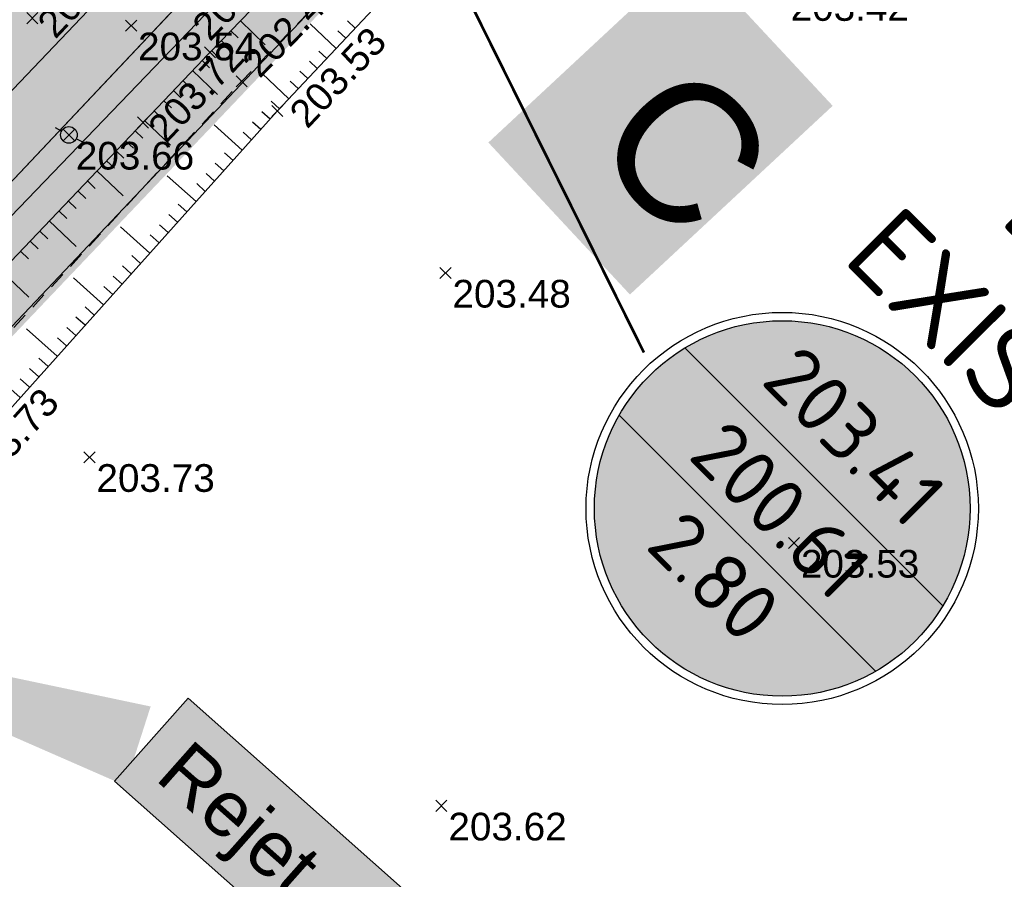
# Model space of a CAD drawing. Extents: x 1616800 to 1632437, y 2248456 to 2251974.
# Tile 32 of 256: x 1617964 to 1618000, y 2251393 to 2251424. Entities that reach past the tile are written whole.
import ezdxf
from ezdxf.enums import TextEntityAlignment as Align

# ---------------------------------------------------------------- set-up
doc = ezdxf.new("R2010")
doc.units = 0
doc.header["$LTSCALE"] = 2
doc.header["$PDMODE"] = 3
doc.header["$PDSIZE"] = 0.2
for name, pattern in [('CACHE2', [4.7625, 3.175, -1.5875]), ('CONTINU', [0]), ('FOSSE', [0.5, 0.3, -0.2])]:
    doc.linetypes.add(name, pattern=pattern)
doc.layers.get('0').update_dxf_attribs({"linetype": 'CONTINUOUS'})
doc.layers.add('-1-PAP-SURFACES-VOIRIE', color=1, linetype='CONTINUOUS', plot=False)
for name, color, linetype in [('0-PAP DEMANDE MAIRIE 20-06-2017', 5, 'CONTINUOUS'), ('0000-PAP-PROFIL EN TRAVERS DE PRINCIPE', 7, 'CONTINUOUS'), ('01-PAP- BORDURE T2', 1, 'CONTINUOUS'), ('01-PAP- NIVELLEMENT', 7, 'CONTINUOUS'), ('01-PAP- REVET EV', 93, 'CONTINUOUS'), ('01-PAP- REVET VOIE', 253, 'CONTINUOUS'), ('01-PAP-FILAIRE VOIE', 7, 'CONTINUOUS'), ('01-PAP-MARQUAGE AU SOL', 255, 'CONTINUOUS'), ('02-PAP-EP TEXTE POUR 2000°', 3, 'CONTINUOUS'), ('X-PTS TOPO-TEXTE TOPOALT', 8, 'CONTINUOUS'), ('X-PTS TOPO-TOPOPOINT', 8, 'CONTINUOUS'), ('Y - FDP TOPO-LIMITES_ 98061', 8, 'CONTINUOUS'), ('Y-FDP TOPO-TOP_AXE_FOSSE', 8, 'CONTINUOUS'), ('Y-FDP TOPO-TOP_BARBULE', 8, 'CONTINUOUS'), ('Y-FDP TOPO-TOP_BORNE', 8, 'CONTINUOUS'), ('Y-FDP TOPO-TOP_TALUS', 8, 'CONTINUOUS'), ('Y-RESEAU EXISTANT FDP-TOP_VANNE_RESEAU', 36, 'CONTINUOUS'), ('Y-RESEAU EXISTANT FDP-TOP_VANNE_SYMB', 36, 'CONTINUOUS'), ('ZZ- PAP ALT PTS PROJET', 7, 'CONTINUOUS'), ('ZZ-TopoCod', 5, 'CONTINUOUS')]:
    doc.layers.add(name, color=color, linetype=linetype)
doc.styles.add('Arial 2.0', font='arial.ttf', dxfattribs={"width": 0.99, "height": 0.4})
doc.styles.add('PAPYRUSJR', font='isocpeur.ttf')
doc.styles.get("Standard").update_dxf_attribs({"font": 'arial.ttf'})
doc.linetypes.add('EAUX_USÉES', pattern='A,20,-1,["EU",Standard,S=1,R=0,X=0,Y=-0.5],-2.5', length=23.5)

# ---------------------------------------------------------------- blocks, each defined once
blk = doc.blocks.new('TCPOINT')
at = {"color": 0}
blk.add_point((0, 0), dxfattribs=at)
at = {"layer": 'X-PTS TOPO-TEXTE TOPOALT'}
blk.add_attdef('ALT', text='', height=0.75, dxfattribs=at).set_placement((0.25, -0.25), align=Align.TOP_LEFT)
blk = doc.blocks.new('p_b')
at = {"color": 0, "elevation": -1000}
for points in [[(-0.265, 0.14), (-0.484, 0.256)], [(0.499, -0.265), (0.265, -0.14)]]:
    blk.add_lwpolyline(points, dxfattribs=at)
at = {"color": 0}
blk.add_circle((0, 0), 0.3, dxfattribs=at)
blk = doc.blocks.new('TCPOINT_2')
at = {"color": 0}
blk.add_point((0, 0), dxfattribs=at)
at = {"layer": 'X-PTS TOPO-TEXTE TOPOALT'}
blk.add_attdef('ALT', (0.25, 0.25), '', height=0.75, dxfattribs=at)
blk = doc.blocks.new('TCPOINT_C')
at = {"color": 0}
blk.add_point((0, 0), dxfattribs=at)
at = {"layer": 'X-PTS TOPO-TEXTE TOPOALT'}
blk.add_attdef('ALT', text='', height=0.75, dxfattribs=at).set_placement((0.5, 0.09), align=Align.MIDDLE_LEFT)
blk = doc.blocks.new('ETIQEP')
at = {"true_color": 0xffffff}
h = blk.add_hatch(color=7, dxfattribs=at)
edge = h.paths.add_edge_path()
edge.add_arc((0, 0), 2.26, 0, 360)
at = {"ltscale": 0.02, "flags": 128}
for points in [[(-2.195, 0.539), (2.195, 0.539)], [(-2.181, -0.591), (2.181, -0.591)]]:
    blk.add_lwpolyline(points, dxfattribs=at)
at = {"ltscale": 0.02}
for radius in [2.36, 2.26]:
    blk.add_circle((0, 0), radius, dxfattribs=at)
at = {"color": 0, "ltscale": 0.02, "insert": (-0.981, 5.279), "char_height": 1, "width": 2.02573, "attachment_point": 1, "style": 'PAPYRUSJR'}
blk.add_mtext('\\pi0.36286;EU \\P\\pi-0.63714;EXIST', dxfattribs=at)
at = {"color": 0, "ltscale": 0.02, "style": 'PAPYRUSJR'}
for tag, p in [('TAMP', (0, 1.231)), ('FE', (0, -0.026))]:
    blk.add_attdef(tag, text='', height=0.6, dxfattribs=at).set_placement(p, align=Align.MIDDLE_CENTER)
at = {"color": 0, "linetype": 'CONTINU', "style": 'PAPYRUSJR'}
blk.add_attdef('PROF', text='', height=0.6, dxfattribs=at).set_placement((0, -1.156), align=Align.MIDDLE_CENTER)
blk = doc.blocks.new('PAP PROJET NIV')
at = {"color": 0}
blk.add_point((0, 0), dxfattribs=at)
at = {"layer": 'ZZ- PAP ALT PTS PROJET', "style": 'Arial 2.0', "width": 0.99}
blk.add_attdef('ALT', text='', height=0.4, dxfattribs=at).set_placement((0.1, -0.1), align=Align.TOP_LEFT)
at = {"layer": 'ZZ-TopoCod', "style": 'Arial 2.0', "width": 0.99}
blk.add_attdef('COD', text='', height=0.12, dxfattribs=at).set_placement((-0.1, 0), align=Align.MIDDLE_RIGHT)

msp = doc.modelspace()

# ---------------------------------------------------------------- hatches: boundary and pattern name
at = {"layer": '01-PAP- REVET EV'}
h = msp.add_hatch(color=256, dxfattribs=at)
h.dxf.hatch_style = 1
edge = h.paths.add_edge_path()
edge.add_line((1618000.3795, 2251451.6653), (1618005.2256, 2251456.6501))
edge.add_line((1618005.2256, 2251456.6501), (1618002.5043, 2251459.2517))
edge.add_line((1618002.5043, 2251459.2517), (1617901.7042, 2251352.397))
edge.add_line((1617901.7042, 2251352.397), (1617845.5399, 2251294.3571))
edge.add_arc((1617858.4751, 2251281.8399), 18, 135.94089, 174.84047)
edge.add_line((1617840.548, 2251283.4586), (1617904.6571, 2251349.6964))
edge.add_line((1617904.6571, 2251349.6964), (1617934.7754, 2251382.3083))
edge.add_line((1617934.7754, 2251382.3083), (1618000.3795, 2251451.6653))
at = {"layer": '01-PAP- REVET VOIE'}
h = msp.add_hatch(color=256, dxfattribs=at)
h.dxf.hatch_style = 1
edge = h.paths.add_edge_path()
edge.add_line((1617518.4701, 2251589.3779), (1617548.9396, 2251559.1036))
edge.add_arc((1617561.6466, 2251571.8523), 18, 134.27861, 225.09375, ccw=False)
edge.add_line((1617549.08, 2251584.7395), (1617566.9993, 2251602.2132))
edge.add_line((1617566.9993, 2251602.2132), (1617574.1589, 2251609.1947))
edge.add_line((1617574.1589, 2251609.1947), (1617587.046, 2251621.7614))
edge.add_line((1617587.046, 2251621.7614), (1617599.9332, 2251634.328))
edge.add_line((1617599.9332, 2251634.328), (1617607.0927, 2251641.3095))
edge.add_line((1617607.0927, 2251641.3095), (1617631.9693, 2251665.5674))
edge.add_arc((1617651.5175, 2251645.5207), 28, 58.44705, 134.27861, ccw=False)
edge.add_arc((1617651.5175, 2251645.5207), 28, 53.98951, 58.44705, ccw=False)
edge.add_line((1617667.9796, 2251668.1702), (1617669.5974, 2251666.9943))
edge.add_line((1617669.5974, 2251666.9943), (1617686.8888, 2251654.4266))
edge.add_arc((1617722.1648, 2251702.9612), 60, 233.989513, 247.742856)
edge.add_line((1617699.4389, 2251647.4316), (1617761.9814, 2251621.8357))
edge.add_arc((1617784.7073, 2251677.3653), 60, 247.742856, 257.468045)
edge.add_line((1617771.6882, 2251618.7947), (1617790.3598, 2251614.6444))
edge.add_arc((1617785.3692, 2251592.1924), 23, 59.33679, 77.46804, ccw=False)
edge.add_line((1617797.099, 2251611.9765), (1617950.1255, 2251521.2489))
edge.add_arc((1617986.0799, 2251581.8916), 70.5, 239.336785, 245.06299)
edge.add_line((1617956.3555, 2251517.9641), (1617990.5682, 2251502.0563))
edge.add_arc((1617979.9462, 2251480.5263), 24.0076, -43.3207, 63.74015, ccw=False)
edge.add_line((1617997.4124, 2251464.0551), (1617896.6428, 2251357.2328))
edge.add_line((1617896.6428, 2251357.2328), (1617841.0847, 2251299.8193))
edge.add_arc((1617828.0846, 2251312.4528), 18.1276, 226.78814, 315.81935, ccw=False)
edge.add_line((1617815.6727, 2251299.241), (1617845.7894, 2251269.0699))
edge.add_arc((1617858.4751, 2251281.8399), 18, 135.94089, 225.18966, ccw=False)
edge.add_line((1617845.5399, 2251294.3571), (1617901.7042, 2251352.397))
edge.add_line((1617901.7042, 2251352.397), (1618002.5043, 2251459.2517))
edge.add_arc((1617979.9481, 2251480.5257), 31.0059, 316.6756, 424.04236)
edge.add_line((1617993.5196, 2251508.4037), (1617959.3069, 2251524.3115))
edge.add_arc((1617986.0799, 2251581.8916), 63.5, 239.336785, 245.06299, ccw=False)
edge.add_line((1617953.6954, 2251527.2701), (1617941.7384, 2251534.3593))
edge.add_line((1617941.7384, 2251534.3593), (1617933.1366, 2251539.4592))
edge.add_line((1617933.1366, 2251539.4592), (1617917.6534, 2251548.639))
edge.add_line((1617917.6534, 2251548.639), (1617902.1702, 2251557.8189))
edge.add_line((1617902.1702, 2251557.8189), (1617893.5684, 2251562.9188))
edge.add_line((1617893.5684, 2251562.9188), (1617862.6019, 2251581.2785))
edge.add_line((1617862.6019, 2251581.2785), (1617854.0001, 2251586.3784))
edge.add_line((1617854.0001, 2251586.3784), (1617838.5168, 2251595.5582))
edge.add_line((1617838.5168, 2251595.5582), (1617823.0336, 2251604.738))
edge.add_line((1617823.0336, 2251604.738), (1617814.4318, 2251609.8379))
edge.add_line((1617814.4318, 2251609.8379), (1617800.6689, 2251617.9978))
edge.add_arc((1617785.3692, 2251592.1924), 30, 59.33679, 77.46804)
edge.add_line((1617791.8787, 2251621.4777), (1617773.2071, 2251625.628))
edge.add_arc((1617784.7073, 2251677.3653), 53, 247.74286, 257.46804, ccw=False)
edge.add_line((1617764.6328, 2251628.3141), (1617702.0903, 2251653.91))
edge.add_arc((1617722.1648, 2251702.9612), 53, 233.98951, 247.74286, ccw=False)
edge.add_line((1617691.0043, 2251660.089), (1617673.713, 2251672.6567))
edge.add_line((1617673.713, 2251672.6567), (1617672.0952, 2251673.8326))
edge.add_arc((1617651.5175, 2251645.5207), 35, 53.98951, 67.27562)
edge.add_arc((1617651.5175, 2251645.5207), 35, 67.27562, 134.27861)
edge.add_line((1617627.0823, 2251670.5791), (1617543.7064, 2251589.2767))
edge.add_arc((1617531.1397, 2251602.1639), 18, 280.7213, 314.27861, ccw=False)
edge.add_arc((1617531.1397, 2251602.1639), 18, 225.26192, 280.7213, ccw=False)

# ---------------------------------------------------------------- linework, layer by layer
at = {"layer": '-1-PAP-SURFACES-VOIRIE', "flags": 128}
msp.add_lwpolyline([(1617997.4124, 2251464.0551), (1617896.6428, 2251357.2328), (1617841.0847, 2251299.8193, -0.4092698), (1617815.6727, 2251299.241), (1617845.7894, 2251269.0699, -0.4103785), (1617845.5399, 2251294.3571), (1617901.7042, 2251352.397), (1618002.5043, 2251459.2517, 0.5060499)], format="xyb", dxfattribs=at)
at = {"layer": '0-PAP DEMANDE MAIRIE 20-06-2017', "const_width": 0.3, "flags": 128}
msp.add_lwpolyline([(1617839.028, 2251281.8757), (1617904.6571, 2251349.6964), (1617947.8706, 2251396.066), (1618016.0396, 2251467.7735), (1618039.1855, 2251491.5817)], dxfattribs=at)
at = {"layer": '0000-PAP-PROFIL EN TRAVERS DE PRINCIPE', "color": 1, "flags": 128}
msp.add_lwpolyline([(1617982.2916, 2251428.3525, 10, 0, 0), (1617980.2995, 2251426.08, 0, 0, 0)], format="xyseb", dxfattribs=at)
at = {"layer": '01-PAP- BORDURE T2', "const_width": 0.5, "flags": 128}
msp.add_lwpolyline([(1618002.5043, 2251459.2517), (1617901.7042, 2251352.397), (1617845.5399, 2251294.3571, 0.4103785), (1617845.7894, 2251269.0699), (1617861.3992, 2251253.5631)], format="xyb", dxfattribs=at)
at = {"layer": '01-PAP-FILAIRE VOIE', "flags": 128}
msp.add_lwpolyline([(1617543.7064, 2251589.2767), (1617627.0823, 2251670.5791, -0.3653994), (1617672.0952, 2251673.8326), (1617691.0043, 2251660.089, 0.0600824), (1617702.0903, 2251653.91), (1617764.6328, 2251628.3141, 0.0424596), (1617773.2071, 2251625.628), (1617791.8787, 2251621.4777, -0.079278), (1617800.6689, 2251617.9978), (1617953.6954, 2251527.2701, 0.0249905), (1617959.3069, 2251524.3115), (1617993.0247, 2251508.6338, -0.5116867), (1618002.5043, 2251459.2517), (1617901.7042, 2251352.397), (1617845.5399, 2251294.3571, 0.4103785), (1617845.7894, 2251269.0699), (1617861.3992, 2251253.5631)], format="xyb", dxfattribs=at)
at = {"layer": '01-PAP-FILAIRE VOIE'}
msp.add_lwpolyline([(1617764.0901, 2251631.7521), (1617798.0424, 2251624.2052), (1617955.7354, 2251530.7108, 0.0249905), (1617960.9934, 2251527.9386), (1618039.1855, 2251491.5817), (1618016.0396, 2251467.7735), (1618000.3795, 2251451.6653), (1617934.7754, 2251382.3083), (1617904.6571, 2251349.6964), (1617840.9422, 2251283.8538)], format="xyb", dxfattribs=at)
at = {"layer": '01-PAP-MARQUAGE AU SOL', "linetype": 'CACHE2', "ltscale": 2, "const_width": 0.4}
msp.add_lwpolyline([(1617533.5257, 2251574.4607), (1617629.5258, 2251668.0733, -0.3653994), (1617670.0374, 2251671.0014), (1617688.9466, 2251657.2578, 0.0600824), (1617700.7646, 2251650.6708), (1617763.3071, 2251625.0749, 0.0424596), (1617772.4477, 2251622.2114), (1617791.1193, 2251618.061, -0.079278), (1617798.884, 2251614.9872), (1617951.9105, 2251524.2595, 0.0249905), (1617957.8312, 2251521.1378), (1617991.549, 2251505.4601, -0.5116867), (1617999.9583, 2251461.6534), (1617899.1735, 2251354.8149), (1617830.7647, 2251284.1216)], format="xyb", dxfattribs=at)
at = {"layer": '02-PAP-EP TEXTE POUR 2000°', "elevation": 199.9526, "flags": 128}
msp.add_lwpolyline([(1617968.5366, 2251398.02, 3, 0, 0), (1617954.6447, 2251402.4725, 0, 0, 0)], format="xyseb", dxfattribs=at)
at = {"layer": 'Y - FDP TOPO-LIMITES_ 98061', "flags": 128}
msp.add_lwpolyline([(1618000.033, 2251119.6372), (1618010.804, 2251118.9442), (1618115.6175, 2251197.6704), (1618016.3138, 2251311.8142), (1617999.4777, 2251326.37), (1617969.9379, 2251352.0601), (1617934.7754, 2251382.3083), (1618000.3795, 2251451.6653), (1618016.0396, 2251467.7735), (1618112.1715, 2251442.2887), (1618276.1045, 2251385.219), (1618332.7249, 2251346.7882), (1618346.2552, 2251357.2778), (1618351.6069, 2251354.908), (1618148.3489, 2251202.3141), (1618189.5386, 2251153.7374), (1618188.0254, 2251152.4292), (1618159.8898, 2251128.1121), (1618124.8252, 2251097.8039), (1618067.4989, 2251048.255), (1618052.0285, 2251063.7931), (1618022.5176, 2251095.4882), (1618000.033, 2251119.6372)], dxfattribs=at)
at = {"layer": 'Y-FDP TOPO-TOP_AXE_FOSSE', "linetype": 'FOSSE', "elevation": 201.34, "flags": 128}
msp.add_lwpolyline([(1617923.8116, 2251369.998), (1617935.4036, 2251382.537), (1617947.8706, 2251396.066), (1617960.2606, 2251409.035), (1617972.2846, 2251422.024), (1617984.8566, 2251434.973), (1618000.1236, 2251451.443)], dxfattribs=at)
at = {"layer": 'Y-FDP TOPO-TOP_BARBULE'}
for p, q in [((1617972.2389, 2251424.2102), (1617973.1333, 2251423.3448)), ((1617975.6964, 2251423.2109), (1617974.7515, 2251424.0994)), ((1617976.3815, 2251423.9394), (1617976.1008, 2251424.2033)), ((1617971.8912, 2251423.8509), (1617972.1594, 2251423.5914)), ((1617976.0389, 2251423.5752), (1617975.7569, 2251423.8404)), ((1617971.5436, 2251423.4915), (1617971.8116, 2251423.2322)), ((1617971.1959, 2251423.1322), (1617971.4638, 2251422.873)), ((1617975.3539, 2251422.8467), (1617975.069, 2251423.1145)), ((1617970.8505, 2251422.7707), (1617971.1215, 2251422.5124)), ((1617975.0114, 2251422.4824), (1617974.7251, 2251422.7516)), ((1617970.5055, 2251422.4087), (1617971.4131, 2251421.5438)), ((1617973.9838, 2251421.3896), (1617973.0156, 2251422.3001)), ((1617974.6689, 2251422.1181), (1617974.3812, 2251422.3886)), ((1617970.1606, 2251422.0468), (1617970.4341, 2251421.7861)), ((1617974.3263, 2251421.7539), (1617974.0373, 2251422.0257)), ((1617969.8156, 2251421.6848), (1617970.0904, 2251421.423)), ((1617969.4707, 2251421.3229), (1617969.7467, 2251421.0598)), ((1617973.6413, 2251421.0254), (1617973.3495, 2251421.2998)), ((1617969.1257, 2251420.9609), (1617969.403, 2251420.6967)), ((1617973.3055, 2251420.6549), (1617973.0055, 2251420.9241)), ((1617968.7808, 2251420.599), (1617969.7093, 2251419.714)), ((1617972.9716, 2251420.2828), (1617972.6702, 2251420.5532)), ((1617968.4358, 2251420.237), (1617968.7156, 2251419.9704)), ((1617972.3038, 2251419.5384), (1617971.2899, 2251420.4481)), ((1617972.6377, 2251419.9106), (1617972.3349, 2251420.1823)), ((1617968.0909, 2251419.8751), (1617968.3719, 2251419.6072)), ((1617967.7459, 2251419.5131), (1617968.0283, 2251419.244)), ((1617971.9699, 2251419.1662), (1617971.6644, 2251419.4404)), ((1617967.401, 2251419.1512), (1617967.6846, 2251418.8809)), ((1617971.636, 2251418.7941), (1617971.3291, 2251419.0695)), ((1617967.056, 2251418.7892), (1617968.0056, 2251417.8843)), ((1617971.3021, 2251418.4219), (1617970.9938, 2251418.6986)), ((1617966.7111, 2251418.4273), (1617966.9972, 2251418.1546)), ((1617970.6343, 2251417.6776), (1617969.5971, 2251418.6081)), ((1617970.9682, 2251418.0497), (1617970.6585, 2251418.3277)), ((1617966.3661, 2251418.0653), (1617966.6535, 2251417.7914)), ((1617966.0211, 2251417.7034), (1617966.3098, 2251417.4283)), ((1617965.6762, 2251417.3414), (1617965.9661, 2251417.0651)), ((1617970.3004, 2251417.3054), (1617969.9879, 2251417.5858)), ((1617965.3312, 2251416.9795), (1617966.3018, 2251416.0545)), ((1617969.9665, 2251416.9332), (1617969.6526, 2251417.2149)), ((1617964.9863, 2251416.6175), (1617965.2787, 2251416.3388)), ((1617968.9648, 2251415.8167), (1617967.9044, 2251416.7681)), ((1617969.6326, 2251416.5611), (1617969.3173, 2251416.844)), ((1617964.6413, 2251416.2556), (1617964.935, 2251415.9757)), ((1617969.2987, 2251416.1889), (1617968.982, 2251416.4731)), ((1617964.2964, 2251415.8936), (1617964.5913, 2251415.6125)), ((1617968.6309, 2251415.4446), (1617968.3114, 2251415.7312)), ((1617963.6065, 2251415.1697), (1617964.5981, 2251414.2247)), ((1617968.297, 2251415.0724), (1617967.9761, 2251415.3603)), ((1617967.2953, 2251413.9559), (1617966.2117, 2251414.9281)), ((1617967.9631, 2251414.7002), (1617967.6408, 2251414.9894)), ((1617967.6292, 2251414.3281), (1617967.3055, 2251414.6185)), ((1617966.9614, 2251413.5837), (1617966.6349, 2251413.8766)), ((1617966.6275, 2251413.2115), (1617966.2997, 2251413.5057)), ((1617965.6258, 2251412.095), (1617964.519, 2251413.088)), ((1617966.2936, 2251412.8394), (1617965.9644, 2251413.1348)), ((1617965.9597, 2251412.4672), (1617965.6291, 2251412.7639)), ((1617965.2919, 2251411.7229), (1617964.9585, 2251412.022)), ((1617964.958, 2251411.3507), (1617964.6232, 2251411.6511)), ((1617964.6241, 2251410.9785), (1617964.2879, 2251411.2802)), ((1617964.2902, 2251410.6064), (1617963.9526, 2251410.9093))]:
    msp.add_line(p, q, dxfattribs=at)
at = {"layer": 'Y-FDP TOPO-TOP_TALUS', "linetype": 'CONTINU', "elevation": 201.34, "flags": 128}
msp.add_lwpolyline([(1617922.4756, 2251371.489), (1617933.9776, 2251383.983), (1617946.7026, 2251397.243), (1617959.1446, 2251410.488), (1617971.1386, 2251423.073), (1617983.7926, 2251436.151), (1617999.7136, 2251453.127)], dxfattribs=at)
at = {"layer": 'Y-FDP TOPO-TOP_TALUS', "flags": 128}
msp.add_lwpolyline([(1618011.0817, 2251318.3479), (1618006.002, 2251322.967), (1617999.594, 2251328.717), (1617993.593, 2251333.915), (1617983.108, 2251343.197), (1617973.264, 2251352.021), (1617960.096, 2251363.436), (1617946.983, 2251374.946), (1617939.7716, 2251381.104), (1617938.2516, 2251382.654, -0.2312463), (1617938.5296, 2251383.556), (1617949.1796, 2251394.777), (1617961.8056, 2251407.837), (1617973.5676, 2251420.947), (1617985.8756, 2251434.036), (1618001.7246, 2251451.271)], format="xyb", dxfattribs=at)
at = {"layer": 'Y-RESEAU EXISTANT FDP-TOP_VANNE_RESEAU', "elevation": 201.34, "flags": 128}
for points in [[(1617913.6636, 2251369.127), (1617944.9516, 2251401.717), (1617976.0216, 2251434.323), (1618036.9536, 2251500.294), (1618096.3381, 2251566.7729)], [(1617913.6636, 2251369.127), (1617944.9516, 2251401.717), (1617976.0216, 2251434.323), (1618036.9536, 2251500.294)]]:
    msp.add_lwpolyline(points, dxfattribs=at)
at = {"layer": 'Y-RESEAU EXISTANT FDP-TOP_VANNE_RESEAU', "flags": 128}
for points in [[(1617904.8016, 2251354.888), (1617935.5726, 2251387.647), (1618016.9986, 2251472.311), (1618044.8456, 2251503.63), (1618097.0075, 2251566.4673)], [(1617904.8016, 2251354.888), (1617935.5726, 2251387.647), (1618016.9986, 2251472.311), (1618044.8456, 2251503.63)]]:
    msp.add_lwpolyline(points, dxfattribs=at)
at = {"layer": 'Y-RESEAU EXISTANT FDP-TOP_VANNE_SYMB', "linetype": 'EAUX_USÉES', "const_width": 0.3, "flags": 128}
msp.add_lwpolyline([(1617756.6593, 2251200.099), (1617818.7345, 2251267.7053), (1617852.2065, 2251304.3287), (1617882.9252, 2251336.8892), (1617913.6636, 2251369.127), (1617944.9516, 2251401.717), (1617976.0216, 2251434.323), (1618006.7946, 2251467.044), (1618036.9536, 2251500.294)], dxfattribs=at)
at = {"layer": 'Y-RESEAU EXISTANT FDP-TOP_VANNE_SYMB', "linetype": 'CONTINU', "const_width": 0.1, "flags": 128}
msp.add_lwpolyline([(1617975.8339, 2251434.3334), (1617986.8005, 2251412.2305)], dxfattribs=at)

# ---------------------------------------------------------------- block references
at = {"layer": '01-PAP- NIVELLEMENT'}
ref = msp.add_blockref('PAP PROJET NIV', (1617964.7245, 2251424.3032, 203.687), dxfattribs=at)
ref.add_attrib('ALT', '203.69', dxfattribs={"layer": 'ZZ- PAP ALT PTS PROJET', "height": 1, "rotation": 46.67009, "style": 'Arial 2.0', "width": 0.99}).set_placement((1617964.8245, 2251424.2032, 203.687), align=Align.TOP_LEFT)
ref = msp.add_blockref('PAP PROJET NIV', (1617968.7194, 2251420.5347, 203.7247), dxfattribs=at)
ref.add_attrib('ALT', '203.72', dxfattribs={"layer": 'ZZ- PAP ALT PTS PROJET', "height": 1, "rotation": 46.67009, "style": 'Arial 2.0', "width": 0.99}).set_placement((1617968.8194, 2251420.4347, 203.7247), align=Align.TOP_LEFT)
at = {"layer": 'X-PTS TOPO-TOPOPOINT'}
ref = msp.add_blockref('TCPOINT_2', (1617971.1386, 2251423.073, 203.44), dxfattribs=dict(at, rotation=45.944008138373))
ref.add_attrib('ALT', '203.44', (1617971.1328, 2251423.4265, 203.44), dxfattribs={"layer": 'X-PTS TOPO-TEXTE TOPOALT', "height": 1, "rotation": 45.94401})
ref = msp.add_blockref('TCPOINT_C', (1617972.2846, 2251422.024, 202.4), dxfattribs=dict(at, rotation=45.84632028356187))
ref.add_attrib('ALT', '202.40', dxfattribs={"layer": 'X-PTS TOPO-TEXTE TOPOALT', "height": 1, "rotation": 45.84632}).set_placement((1617972.5683, 2251422.4454, 202.4), align=Align.MIDDLE_LEFT)
ref = msp.add_blockref('TCPOINT', (1617991.8466, 2251425.457, 203.42), dxfattribs=at)
ref.add_attrib('ALT', '203.42', dxfattribs={"layer": 'X-PTS TOPO-TEXTE TOPOALT', "height": 1, "rotation": 360}).set_placement((1617992.0966, 2251425.207, 203.42), align=Align.TOP_LEFT)
ref = msp.add_blockref('TCPOINT', (1617968.2906, 2251424.03, 203.54), dxfattribs=at)
ref.add_attrib('ALT', '203.54', dxfattribs={"layer": 'X-PTS TOPO-TEXTE TOPOALT', "height": 1, "rotation": 360}).set_placement((1617968.5406, 2251423.78, 203.54), align=Align.TOP_LEFT)
ref = msp.add_blockref('TCPOINT', (1617973.5676, 2251420.947, 203.53), dxfattribs=dict(at, rotation=46.7613855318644))
ref.add_attrib('ALT', '203.53', dxfattribs={"layer": 'X-PTS TOPO-TEXTE TOPOALT', "height": 1, "rotation": 46.76139}).set_placement((1617973.921, 2251420.9579, 203.53), align=Align.TOP_LEFT)
ref = msp.add_blockref('TCPOINT', (1617966.044, 2251420.086, 203.66), dxfattribs=at)
ref.add_attrib('ALT', '203.66', dxfattribs={"layer": 'X-PTS TOPO-TEXTE TOPOALT', "height": 1}).set_placement((1617966.294, 2251419.836, 203.66), align=Align.TOP_LEFT)
ref = msp.add_blockref('TCPOINT', (1617979.6396, 2251415.102, 203.48), dxfattribs=at)
ref.add_attrib('ALT', '203.48', dxfattribs={"layer": 'X-PTS TOPO-TEXTE TOPOALT', "height": 1, "rotation": 0}).set_placement((1617979.8896, 2251414.852, 203.48), align=Align.TOP_LEFT)
ref = msp.add_blockref('TCPOINT', (1617961.8056, 2251407.837, 203.73), dxfattribs=dict(at, rotation=48.10225259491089))
ref.add_attrib('ALT', '203.73', dxfattribs={"layer": 'X-PTS TOPO-TEXTE TOPOALT', "height": 1, "rotation": 48.10225}).set_placement((1617962.1586, 2251407.8561, 203.73), align=Align.TOP_LEFT)
ref = msp.add_blockref('TCPOINT', (1617966.7876, 2251408.448, 203.73), dxfattribs=at)
ref.add_attrib('ALT', '203.73', dxfattribs={"layer": 'X-PTS TOPO-TEXTE TOPOALT', "height": 1, "rotation": 360}).set_placement((1617967.0376, 2251408.198, 203.73), align=Align.TOP_LEFT)
ref = msp.add_blockref('TCPOINT', (1617992.2176, 2251405.352, 203.53), dxfattribs=at)
ref.add_attrib('ALT', '203.53', dxfattribs={"layer": 'X-PTS TOPO-TEXTE TOPOALT', "height": 1, "rotation": 360}).set_placement((1617992.4676, 2251405.102, 203.53), align=Align.TOP_LEFT)
ref = msp.add_blockref('TCPOINT', (1617979.4926, 2251395.861, 203.62), dxfattribs=at)
ref.add_attrib('ALT', '203.62', dxfattribs={"layer": 'X-PTS TOPO-TEXTE TOPOALT', "height": 1, "rotation": 0}).set_placement((1617979.7426, 2251395.611, 203.62), align=Align.TOP_LEFT)
at = {"layer": 'Y-FDP TOPO-TOP_BORNE'}
msp.add_blockref('p_b', (1617966.044, 2251420.086), dxfattribs=at)
at = {"layer": 'Y-RESEAU EXISTANT FDP-TOP_VANNE_SYMB', "linetype": 'EAUX_USÉES'}
ref = msp.add_blockref('ETIQEP', (1617991.7928, 2251406.5985), dxfattribs=dict(at, xscale=3, yscale=3, zscale=3, rotation=315))
ref.add_attrib('TAMP', '203.41', dxfattribs={"layer": '0', "color": 0, "ltscale": 0.02, "height": 2.1, "rotation": 315, "style": 'PAPYRUSJR'}).set_placement((1617994.4043, 2251409.21), align=Align.MIDDLE_CENTER)
ref.add_attrib('FE', '200.61', dxfattribs={"layer": '0', "color": 0, "ltscale": 0.02, "height": 2.1, "rotation": 315, "style": 'PAPYRUSJR'}).set_placement((1617991.7368, 2251406.5425), align=Align.MIDDLE_CENTER)
ref.add_attrib('PROF', '2.80', dxfattribs={"layer": '0', "color": 0, "linetype": 'CONTINU', "height": 2.1, "rotation": 315, "style": 'PAPYRUSJR'}).set_placement((1617989.3401, 2251404.1458), align=Align.MIDDLE_CENTER)

# ---------------------------------------------------------------- texts
at = {"layer": '0000-PAP-PROFIL EN TRAVERS DE PRINCIPE', "color": 1, "insert": (1617988.3781, 2251423.0935), "char_height": 5, "attachment_point": 1, "rotation": 312.95705, "bg_fill": 1, "box_fill_scale": 1.5, "bg_fill_color": 255, "bg_fill_transparency": 0}
msp.add_mtext_dynamic_manual_height_columns('C', width=2.5, gutter_width=12.5, heights=[0], dxfattribs=at)
at = {"layer": '02-PAP-EP TEXTE POUR 2000°', "char_height": 2, "attachment_point": 1, "rotation": 318.43714, "bg_fill": 17, "box_fill_scale": 1.5, "bg_fill_color": 255, "bg_fill_transparency": 0}
for insert in [(1618000.1517, 2251430.9381, 199.9526), (1617970.4331, 2251398.332, 199.9526)]:
    msp.add_mtext_dynamic_manual_height_columns('Rejet des EP dans fossé existant', width=46.043587, gutter_width=12.5, heights=[0], dxfattribs=dict(at, insert=insert))

doc.saveas('drawing.dxf')
